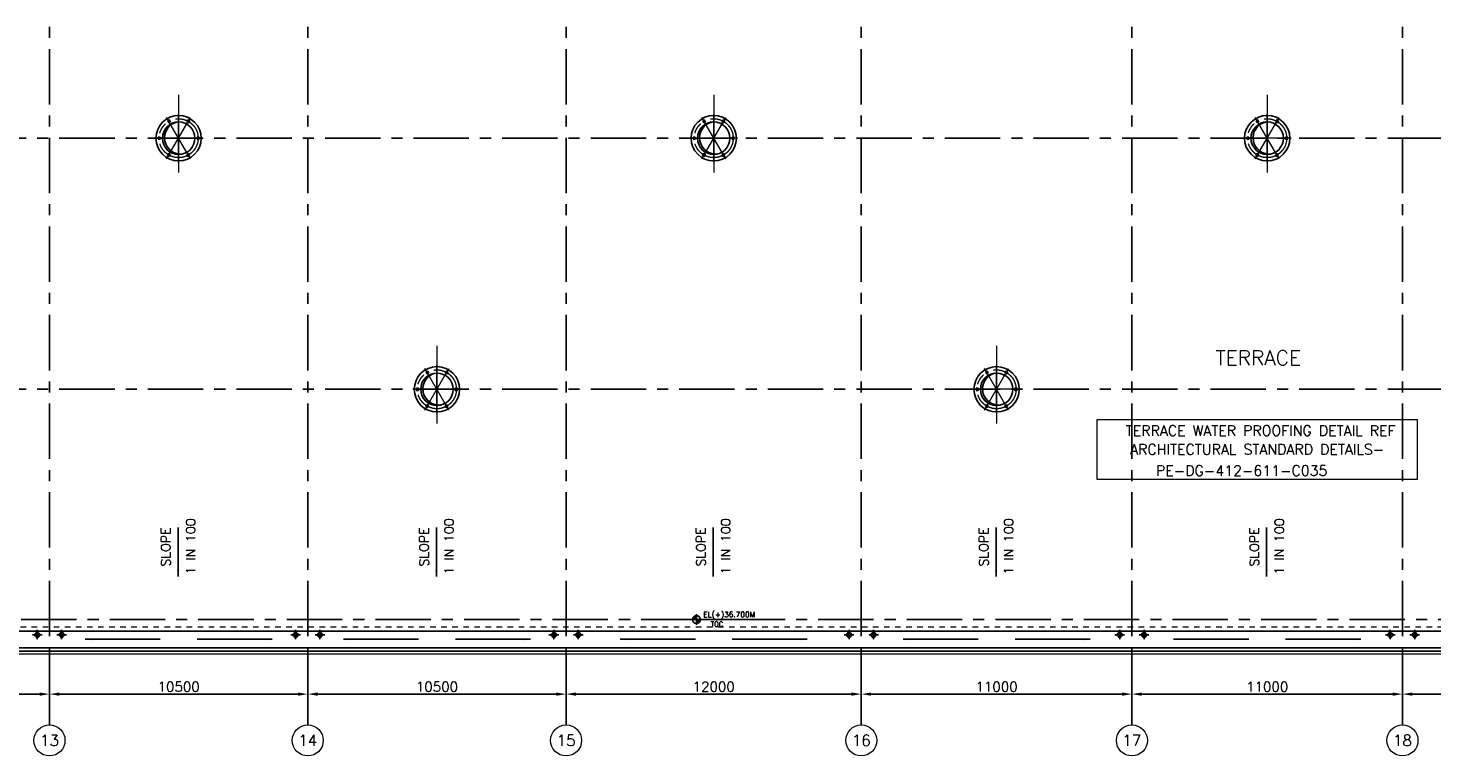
# Model space of a CAD drawing. Header units: inches. Extents: x 0 to 1544102, y -487208 to 23144100.
# Tile 68 of 256: x 537343 to 594410, y -450187 to -420625. Entities that reach past the tile are written whole.
import ezdxf
from ezdxf.enums import TextEntityAlignment as Align

# ---------------------------------------------------------------- set-up
doc = ezdxf.new("R2010")
doc.units = ezdxf.units.IN
doc.header["$LTSCALE"] = 1800
doc.header["$MEASUREMENT"] = 0
for name, pattern in [('AUDIT_D_090129151109-3', [0]), ('CENTER', [2, 1.25, -0.25, 0.25, -0.25]), ('CENTER2', [1.125, 0.75, -0.125, 0.125, -0.125]), ('HIDDEN2', [0.1875, 0.125, -0.0625]), ('HIDDENS', [0.25, 0.125, -0.125])]:
    doc.linetypes.add(name, pattern=pattern)
doc.layers.get('0').update_dxf_attribs({"color": 253, "lineweight": 9})
for name, color, linetype in [('1', 7, 'Continuous'), ('CONCRETE', 145, 'Continuous'), ('DTXT', 4, 'Continuous'), ('GRID', 251, 'CENTER'), ('RAIN WATER', 6, 'Continuous'), ('ROOF', 11, 'Continuous'), ('ROOFLIGHT', 12, 'Continuous'), ('WALL', 6, 'Continuous')]:
    doc.layers.add(name, color=color, linetype=linetype)
for name, color, linetype, lineweight in [('A-CUT OUT', 3, 'Continuous', 30), ('ARROW', 3, 'Continuous', 13), ('CL', 8, 'CENTER', 15), ('CLAD-1', 3, 'Continuous', 15), ('CNOTE', 3, 'Continuous', 15), ('CTEXT2', 3, 'Continuous', 25), ('DIM', 4, 'Continuous', 18), ('dimension line', 4, 'Continuous', 18), ('PARAPET WALL', 2, 'AUDIT_D_090129151109-3', 5)]:
    doc.layers.add(name, color=color, linetype=linetype, lineweight=lineweight)
doc.styles.add('COMPLEX', font='complex')
doc.styles.add('ROMANS', font='romans.shx')
doc.styles.add('SIMPLEX-25', font='simplex.shx')
doc.styles.get("Standard").update_dxf_attribs({"font": 'arial.ttf'})
doc.dimstyles.new('DIM100 x2', dxfattribs={"dimscale": 0, "dimtxt": 400, "dimasz": 400, "dimexe": 100, "dimexo": 100, "dimgap": 100, "dimtad": 1, "dimdec": 0, "dimzin": 13, "dimdsep": 46, "dimtxsty": 'ROMANS', "dimblk2": 'OBLIQUE', "dimcen": 100, "dimdle": 100, "dimclrd": 9, "dimclre": 9, "dimclrt": 4, "dimadec": 0, "dimazin": 0, "dimtfac": 1.1, "dimtdec": 0, "dimtix": 1, "dimtmove": 2, "dimatfit": 3, "dimfxl": 1, "dimtolj": 1, "dimtzin": 13, "dimarcsym": 0})
doc.dimstyles.new('MAIN', dxfattribs={"dimtxt": 350, "dimasz": 250, "dimexe": 20, "dimexo": 20, "dimgap": 100, "dimtad": 1, "dimdec": 0, "dimzin": 0, "dimdsep": 46, "dimtxsty": 'ROMANS', "dimcen": 0.09, "dimclrd": 256, "dimclre": 9, "dimclrt": 256, "dimadec": 0, "dimazin": 0, "dimtfac": 1, "dimtdec": 0, "dimtofl": 0, "dimtmove": 0, "dimatfit": 3, "dimfxl": 0.18, "dimtolj": 1, "dimtzin": 0, "dimarcsym": 0})

# ---------------------------------------------------------------- blocks, each defined once
blk = doc.blocks.new('*D626')
at = {"layer": 'dimension line', "color": 9, "lineweight": -2, "transparency": 16777216}
for p, q in [((593214, -446152), (593214, -447778)), ((604214, -447296), (604214, -447778)), ((603814, -447678), (593614, -447678))]:
    blk.add_line(p, q, dxfattribs=at)
at = {"layer": 'dimension line', "color": 9, "transparency": 16777216}
for points in [[(593614, -447611), (593614, -447745), (593214, -447678)], [(603814, -447611), (603814, -447745), (604214, -447678)]]:
    blk.add_solid(points, dxfattribs=at)
at = {"layer": 'dimension line', "color": 4, "transparency": 16777216, "insert": (598714, -447378), "char_height": 400, "attachment_point": 5, "style": 'ROMANS'}
blk.add_mtext('\\A1;11000', dxfattribs=at)
blk = doc.blocks.new('_Oblique')
at = {"color": 0, "linetype": 'ByBlock', "lineweight": -2}
blk.add_line((-0.5, -0.5), (0.5, 0.5), dxfattribs=at)
blk = doc.blocks.new('*D627')
at = {"layer": 'dimension line', "color": 9, "lineweight": -2, "transparency": 16777216}
for p, q in [((582214, -446152), (582214, -447778)), ((593214, -447296), (593214, -447778)), ((592814, -447678), (582614, -447678))]:
    blk.add_line(p, q, dxfattribs=at)
at = {"layer": 'dimension line', "color": 9, "transparency": 16777216}
for points in [[(582614, -447611), (582614, -447745), (582214, -447678)], [(592814, -447611), (592814, -447745), (593214, -447678)]]:
    blk.add_solid(points, dxfattribs=at)
at = {"layer": 'dimension line', "color": 4, "transparency": 16777216, "insert": (587714, -447378), "char_height": 400, "attachment_point": 5, "style": 'ROMANS'}
blk.add_mtext('\\A1;11000', dxfattribs=at)
blk = doc.blocks.new('*D628')
at = {"layer": 'dimension line', "color": 9, "lineweight": -2, "transparency": 16777216}
for p, q in [((559214, -446152), (559214, -447778)), ((571214, -447296), (571214, -447778)), ((570814, -447678), (559614, -447678))]:
    blk.add_line(p, q, dxfattribs=at)
at = {"layer": 'dimension line', "color": 9, "transparency": 16777216}
for points in [[(559614, -447611), (559614, -447745), (559214, -447678)], [(570814, -447611), (570814, -447745), (571214, -447678)]]:
    blk.add_solid(points, dxfattribs=at)
at = {"layer": 'dimension line', "color": 4, "transparency": 16777216, "insert": (565214, -447378), "char_height": 400, "attachment_point": 5, "style": 'ROMANS'}
blk.add_mtext('\\A1;12000', dxfattribs=at)
blk = doc.blocks.new('*D630')
at = {"layer": 'dimension line', "color": 9, "lineweight": -2, "transparency": 16777216}
for p, q in [((538214, -446152), (538214, -447778)), ((548714, -447296), (548714, -447778)), ((548314, -447678), (538614, -447678))]:
    blk.add_line(p, q, dxfattribs=at)
at = {"layer": 'dimension line', "color": 9, "transparency": 16777216}
for points in [[(538614, -447611), (538614, -447745), (538214, -447678)], [(548314, -447611), (548314, -447745), (548714, -447678)]]:
    blk.add_solid(points, dxfattribs=at)
at = {"layer": 'dimension line', "color": 4, "transparency": 16777216, "insert": (543464, -447378), "char_height": 400, "attachment_point": 5, "style": 'ROMANS'}
blk.add_mtext('\\A1;10500', dxfattribs=at)
blk = doc.blocks.new('*D631')
at = {"layer": 'dimension line', "color": 9, "lineweight": -2, "transparency": 16777216}
for p, q in [((548714, -446152), (548714, -447778)), ((559214, -447296), (559214, -447778)), ((558814, -447678), (549114, -447678))]:
    blk.add_line(p, q, dxfattribs=at)
at = {"layer": 'dimension line', "color": 9, "transparency": 16777216}
for points in [[(549114, -447611), (549114, -447745), (548714, -447678)], [(558814, -447611), (558814, -447745), (559214, -447678)]]:
    blk.add_solid(points, dxfattribs=at)
at = {"layer": 'dimension line', "color": 4, "transparency": 16777216, "insert": (553964, -447378), "char_height": 400, "attachment_point": 5, "style": 'ROMANS'}
blk.add_mtext('\\A1;10500', dxfattribs=at)
blk = doc.blocks.new('*D632')
at = {"layer": 'dimension line', "color": 9, "lineweight": -2, "transparency": 16777216}
for p, q in [((527714, -446152), (527714, -447778)), ((538214, -447296), (538214, -447778)), ((537814, -447678), (528114, -447678))]:
    blk.add_line(p, q, dxfattribs=at)
at = {"layer": 'dimension line', "color": 9, "transparency": 16777216}
for points in [[(528114, -447611), (528114, -447745), (527714, -447678)], [(537814, -447611), (537814, -447745), (538214, -447678)]]:
    blk.add_solid(points, dxfattribs=at)
at = {"layer": 'dimension line', "color": 4, "transparency": 16777216, "insert": (532964, -447378), "char_height": 400, "attachment_point": 5, "style": 'ROMANS'}
blk.add_mtext('\\A1;10500', dxfattribs=at)
blk = doc.blocks.new('*D633')
at = {"layer": 'dimension line', "color": 9, "lineweight": -2, "transparency": 16777216}
for p, q in [((571214, -446152), (571214, -447778)), ((582214, -447296), (582214, -447778)), ((581814, -447678), (571614, -447678))]:
    blk.add_line(p, q, dxfattribs=at)
at = {"layer": 'dimension line', "color": 9, "transparency": 16777216}
for points in [[(571614, -447611), (571614, -447745), (571214, -447678)], [(581814, -447611), (581814, -447745), (582214, -447678)]]:
    blk.add_solid(points, dxfattribs=at)
at = {"layer": 'dimension line', "color": 4, "transparency": 16777216, "insert": (576714, -447378), "char_height": 400, "attachment_point": 5, "style": 'ROMANS'}
blk.add_mtext('\\A1;11000', dxfattribs=at)
blk = doc.blocks.new('GRD')
at = {"layer": 'CL', "linetype": 'Continuous'}
blk.add_circle((0, 419.99985), 419.99985, dxfattribs=at)
at = {"layer": 'CL', "color": 4, "style": 'COMPLEX'}
blk.add_attdef('GRD', text='', height=300, dxfattribs=at).set_placement((0, 419.99985), align=Align.MIDDLE)
blk = doc.blocks.new('RWDP')
at = {"layer": 'RAIN WATER', "linetype": 'CENTER2', "ltscale": 0.05}
for p, q in [((495, -425), (495, -825)), ((695, -625), (295, -625))]:
    blk.add_line(p, q, dxfattribs=at)
at = {"layer": 'RAIN WATER', "linetype": 'HIDDEN2', "ltscale": 0.25}
blk.add_circle((495, -625), 100, dxfattribs=at)
at = {"layer": 'RAIN WATER', "ltscale": 0.25}
blk.add_circle((495, -625), 75, dxfattribs=at)
blk = doc.blocks.new('PL-FFL2')
at = {"layer": 'A-CUT OUT'}
h = blk.add_hatch(color=7, dxfattribs=at)
h.paths.add_polyline_path([(3.09, 1.96, 0.414214), (1.09, -0.04), (3.09, -0.04)])
h.paths.add_polyline_path([(5.09, -0.04), (3.09, -0.04), (3.09, -2.04, 0.414214)])
at = {"color": 1, "linetype": 'Continuous'}
for p, q in [((3.09, 2.74), (3.09, -2.74)), ((29.24, 0), (4.78, 0)), ((4.78, 0), (5.09, 0)), ((0.31, -0.04), (5.09, -0.04))]:
    blk.add_line(p, q, dxfattribs=at)
blk.add_circle((3.09, -0.04), 2, dxfattribs=at)
at = {"color": 4, "linetype": 'Continuous'}
blk.add_attdef('EL(+)', text='', height=2.75, dxfattribs=at).set_placement((18.98, 2.4), align=Align.MIDDLE)
at = {"color": 3, "linetype": 'Continuous'}
blk.add_attdef('XXX', text='', height=2.5, dxfattribs=at).set_placement((18.44, -3.52), align=Align.MIDDLE)
blk = doc.blocks.new('A$C143F1039')
at = {"layer": 'DIM'}
for points in [[(-355, 674), (-380, 742), (-338, 669), (-411, 628)], [(405, 649), (338, 669), (411, 628), (453, 700)], [(-759, 31), (-749, -42), (-749, 42), (-833, 42)], [(749, 42), (749, -42), (833, -42), (764, -27)], [(-407, -649), (-338, -669), (-411, -628), (-453, -700)], [(338, -669), (411, -628), (359, -674), (380, -742)]]:
    blk.add_hatch(color=5, dxfattribs=at).paths.add_polyline_path(points)
at = {"layer": 'ROOF'}
h = blk.add_hatch(color=5, dxfattribs=at)
h.paths.add_polyline_path([(-660, 0), (-572, 0, -0.350453), (-73, 656, 0.381936)])
h.paths.add_polyline_path([(0, -660), (0, -638, -0.368877), (-572, 0), (-660, 0, 0.414214)])
at = {"layer": 'ROOFLIGHT'}
blk.add_hatch(color=5, dxfattribs=at).paths.add_polyline_path([(161, -640, -0.061238), (0, -638), (0, -660, 0.061706)])
at = {"layer": 'CL'}
for p, q in [((0, 1762), (0, -1762)), ((0, 1322), (0, -1322)), ((-487, -843), (487, 843)), ((487, -843), (-487, 843)), ((0, -974), (0, 974)), ((974, 0), (-974, 0)), ((730, 0), (-730, 0))]:
    blk.add_line(p, q, dxfattribs=at)
at = {"layer": 'CL', "color": 6}
for p, q in [((-379, 744), (-455, 701)), ((-455, 701), (-411, 625)), ((-336, 669), (-411, 625)), ((-379, 744), (-336, 669)), ((379, 744), (336, 669)), ((411, 625), (336, 669)), ((455, 701), (379, 744)), ((455, 701), (411, 625)), ((-834, 44), (-747, 44)), ((-834, 44), (-834, -44)), ((747, -44), (747, 44)), ((834, 44), (747, 44)), ((834, -44), (834, 44)), ((-834, -44), (-747, -44)), ((834, -44), (747, -44)), ((-455, -701), (-411, -625)), ((-455, -701), (-379, -744)), ((-379, -744), (-336, -669)), ((336, -669), (411, -625)), ((379, -744), (336, -669)), ((379, -744), (455, -701)), ((455, -701), (411, -625))]:
    blk.add_line(p, q, dxfattribs=at)
at = {"layer": 'CL'}
blk.add_circle((0, 0), 791, dxfattribs=at)
at = {"layer": 'CNOTE'}
blk.add_circle((0, 0), 660, dxfattribs=at)
at = {"layer": 'DIM'}
for points in [[(-355, 674), (-380, 742), (-338, 669), (-411, 628)], [(405, 649), (338, 669), (411, 628), (453, 700)], [(-759, 31), (-749, -42), (-749, 42), (-833, 42)], [(749, 42), (749, -42), (833, -42), (764, -27)], [(-407, -649), (-338, -669), (-411, -628), (-453, -700)], [(338, -669), (411, -628), (359, -674), (380, -742)]]:
    blk.add_lwpolyline(points, close=True, dxfattribs=at)
at = {"layer": 'ROOF', "color": 5}
for p, q in [((-747, 44), (-747, -44)), ((-411, -625), (-336, -669))]:
    blk.add_line(p, q, dxfattribs=at)
at = {"layer": 'ROOF'}
for p, q in [((-747, 44), (-747, -44)), ((-411, -625), (-336, -669))]:
    blk.add_line(p, q, dxfattribs=at)
at = {"layer": 'ROOFLIGHT'}
for p, q in [((747, 44), (747, -44)), ((747, -44), (834, -44))]:
    blk.add_line(p, q, dxfattribs=at)
for radius in [921, 660]:
    blk.add_circle((0, 0), radius, dxfattribs=at)
blk.add_arc((88, 16), 660, 104.124, 276.3854, dxfattribs=at)

msp = doc.modelspace()

# ---------------------------------------------------------------- linework, layer by layer
at = {"linetype": 'HIDDENS'}
msp.add_line((648863.7, -444962.3), (525713.7, -444962.3), dxfattribs=at)
at = {"layer": 'CLAD-1', "flags": 128}
msp.add_lwpolyline([(648428.7, -407802.51), (648428.7, -413267.3), (649116.7, -413267.3), (649116.7, -446055.3), (618543.7, -446055.3), (603283.7, -446055.3), (525713.7, -446055.3)], dxfattribs=at)
at = {"layer": 'CONCRETE'}
msp.add_line((648863.7, -445127.3), (525713.7, -445127.3), dxfattribs=at)
at = {"layer": 'GRID'}
for p, q in [((538213.7, -448927.3), (538213.7, -355395.32)), ((548713.7, -448927.3), (548713.7, -355395.32)), ((559213.7, -448927.3), (559213.7, -355395.32)), ((571213.7, -448927.3), (571213.7, -387147.3)), ((582213.7, -448927.3), (582213.7, -398147.3)), ((593213.7, -448927.3), (593213.7, -398147.3)), ((648863.7, -425097.3), (527713.7, -425097.3)), ((648863.7, -435297.3), (527713.7, -435297.3)), ((654513.7, -444647.3), (519413.7, -444647.3))]:
    msp.add_line(p, q, dxfattribs=at)
at = {"layer": 'PARAPET WALL'}
msp.add_lwpolyline([(580800.97, -436530), (593814.91, -436530), (593814.91, -438961.06), (580800.97, -438961.06)], close=True, dxfattribs=at)
at = {"layer": 'WALL'}
for p, q in [((648863.7, -445802.3), (525713.7, -445802.3)), ((648988.7, -445927.3), (525713.7, -445927.3))]:
    msp.add_line(p, q, dxfattribs=at)

# ---------------------------------------------------------------- block references
at = {"layer": '1'}
ref = msp.add_blockref('PL-FFL2', (564265.74, -444647.76), dxfattribs=dict(at, xscale=80, yscale=80, zscale=80))
ref.add_attrib('XXX', 'TOC', dxfattribs={"layer": '0', "color": 3, "linetype": 'Continuous', "height": 200, "style": 'SIMPLEX-25'}).set_placement((565347.39, -444834.71), align=Align.MIDDLE)
ref.add_attrib('EL(+)', 'EL(+)36.700M', dxfattribs={"layer": '0', "color": 4, "linetype": 'Continuous', "height": 220, "style": 'SIMPLEX-25'}).set_placement((565844.14, -444455.99), align=Align.MIDDLE)
at = {"layer": 'CNOTE'}
for p in [(543463.7, -425097.46), (565213.62, -425097.46), (587713.62, -425097.46), (553963.7, -435297.28), (576713.7, -435297.28)]:
    msp.add_blockref('A$C143F1039', p, dxfattribs=at)
at = {"layer": 'DIM', "xscale": 1.5, "yscale": 1.5, "zscale": 1.5}
for p, values in [((538213.83, -450187.3), {'GRD': '13'}), ((548713.83, -450187.3), {'GRD': '14'}), ((559213.83, -450187.3), {'GRD': '15'}), ((571213.83, -450187.3), {'GRD': '16'}), ((582213.83, -450187.3), {'GRD': '17'}), ((593213.83, -450187.3), {'GRD': '18'})]:
    msp.add_blockref('GRD', p, dxfattribs=at).add_auto_attribs(values)
at = {"layer": 'RAIN WATER', "xscale": -1}
for p in [(538213.7, -444647.3), (548713.7, -444647.3), (559213.7, -444647.3), (571213.7, -444647.3), (582213.7, -444647.3), (593213.7, -444647.3)]:
    msp.add_blockref('RWDP', p, dxfattribs=at)
at = {"layer": 'RAIN WATER'}
for p in [(538213.7, -444647.3), (548713.7, -444647.3), (559213.7, -444647.3), (571213.7, -444647.3), (582213.7, -444647.3), (593213.7, -444647.3)]:
    msp.add_blockref('RWDP', p, dxfattribs=at)

# ---------------------------------------------------------------- texts
at = {"layer": 'CTEXT2', "style": 'ROMANS'}
for s, p in [('SLOPE', (543128.82, -442494.95)), ('1 IN 100', (544140.17, -442821.78)), ('SLOPE', (553628.82, -442494.95)), ('1 IN 100', (554640.17, -442821.78)), ('SLOPE', (564878.82, -442494.95)), ('1 IN 100', (565890.17, -442821.78)), ('SLOPE', (576378.82, -442494.95)), ('1 IN 100', (577390.17, -442821.78)), ('SLOPE', (587378.82, -442494.95)), ('1 IN 100', (588390.17, -442821.78))]:
    msp.add_text(s, height=375, rotation=90, dxfattribs=at).set_placement(p)
at = {"layer": 'DTXT', "style": 'ROMANS'}
msp.add_text('TERRACE ', height=600, dxfattribs=at).set_placement((585615.11, -434315.9))
for s, p in [('TERRACE WATER PROOFING DETAIL REF ', (587590.6, -436975.31)), ('PE-DG-412-611-C035', (586676.99, -438600.81))]:
    msp.add_text(s, height=420, dxfattribs=at).set_placement(p, align=Align.MIDDLE)
at = {"layer": 'DTXT', "insert": (587307.94, -437524.87), "char_height": 420, "width": 13013.9434, "attachment_point": 2, "style": 'ROMANS'}
msp.add_mtext('ARCHITECTURAL STANDARD DETAILS-', dxfattribs=at)

# ---------------------------------------------------------------- dimensions: what is measured, and where the dimension line sits
at = {"layer": 'dimension line'}
for base, p1, p2, picture, middle in [((527713.7, -447678), (538213.7, -447196.32), (527713.7, -446052.42), '*D632', (532963.7, -447378)), ((538213.7, -447678), (548713.7, -447196.32), (538213.7, -446052.42), '*D630', (543463.7, -447378)), ((548713.7, -447678), (559213.7, -447196.32), (548713.7, -446052.42), '*D631', (553963.7, -447378)), ((559213.7, -447678), (571213.7, -447196.32), (559213.7, -446052.42), '*D628', (565213.7, -447378)), ((571213.7, -447678), (582213.7, -447196.32), (571213.7, -446052.42), '*D633', (576713.7, -447378)), ((582213.7, -447678), (593213.7, -447196.32), (582213.7, -446052.42), '*D627', (587713.7, -447378)), ((593213.7, -447678), (604213.7, -447196.32), (593213.7, -446052.42), '*D626', (598713.7, -447378))]:
    dim = msp.add_linear_dim(base=base, p1=p1, p2=p2, angle=180, dimstyle='DIM100 x2', override={"dimscale": 1}, dxfattribs=at)
    dim.commit()
    dim.dimension.update_dxf_attribs({"geometry": picture, "text_midpoint": middle})

# ---------------------------------------------------------------- leaders
at = {"layer": 'ARROW'}
for points, override in [([(543440.32, -442897.66), (543440.32, -440912.42)], {"dimtad": 0, "dimfxl": 2.5, "dimarcsym": 2}), ([(553940.32, -442897.66), (553940.32, -440912.42)], {"dimtad": 0, "dimfxl": 2.5, "dimarcsym": 2}), ([(565190.32, -442897.66), (565190.32, -440912.42)], {"dimtad": 0, "dimfxl": 2.5, "dimarcsym": 2}), ([(576690.32, -442897.66), (576690.32, -440912.42)], {"dimtad": 0, "dimfxl": 2.5, "dimarcsym": 2}), ([(587690.32, -442897.66), (587690.32, -440912.42)], {"dimtad": 0, "dimfxl": 2.5, "dimarcsym": 2}), ([(539661.42, -445447.29), (542718.21, -445447.29)], {"dimgap": 100, "dimtad": 0, "dimfxl": 2.5, "dimarcsym": 2}), ([(547268.85, -445447.29), (544212.07, -445447.29)], {"dimgap": 100, "dimtad": 0, "dimfxl": 2.5, "dimarcsym": 2}), ([(550161.42, -445447.29), (553218.21, -445447.29)], {"dimgap": 100, "dimtad": 0, "dimfxl": 2.5, "dimarcsym": 2}), ([(557768.85, -445447.29), (554712.07, -445447.29)], {"dimgap": 100, "dimtad": 0, "dimfxl": 2.5, "dimarcsym": 2}), ([(561411.42, -445447.29), (564468.21, -445447.29)], {"dimgap": 100, "dimtad": 0, "dimfxl": 2.5, "dimarcsym": 2}), ([(569018.85, -445447.29), (565962.07, -445447.29)], {"dimgap": 100, "dimtad": 0, "dimfxl": 2.5, "dimarcsym": 2}), ([(572911.42, -445447.29), (575968.21, -445447.29)], {"dimgap": 100, "dimtad": 0, "dimfxl": 2.5, "dimarcsym": 2}), ([(580518.85, -445447.29), (577462.07, -445447.29)], {"dimgap": 100, "dimtad": 0, "dimfxl": 2.5, "dimarcsym": 2}), ([(583911.42, -445447.29), (586968.21, -445447.29)], {"dimgap": 100, "dimtad": 0, "dimfxl": 2.5, "dimarcsym": 2}), ([(591518.85, -445447.29), (588462.07, -445447.29)], {"dimgap": 100, "dimtad": 0, "dimfxl": 2.5, "dimarcsym": 2})]:
    msp.add_leader(points, dimstyle='MAIN', override=override, dxfattribs=at)

doc.saveas('drawing.dxf')
